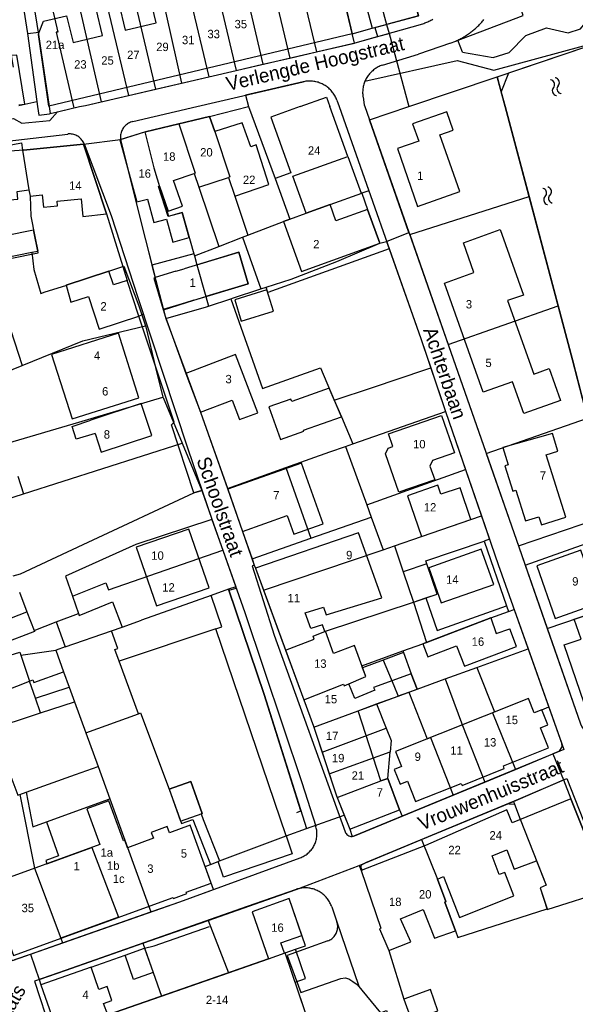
# Model space of a CAD drawing. Extents: x 123992 to 125854, y 449108 to 451911.
# Tile 87 of 175: x 125063 to 125163, y 450840 to 451016. Entities that reach past the tile are written whole.
import ezdxf
from ezdxf.enums import TextEntityAlignment as Align

# ---------------------------------------------------------------- set-up
doc = ezdxf.new("R2010")
doc.units = 0
for name, color, linetype in [('DEFAULT_113', 2, 'CONTINUOUS'), ('DEFAULT_117', 3, 'CONTINUOUS'), ('DEFAULT_21', 8, 'CONTINUOUS'), ('DEFAULT_4', 1, 'CONTINUOUS'), ('DEFAULT_48', 141, 'CONTINUOUS'), ('DEFAULT_80', 9, 'CONTINUOUS'), ('DEFAULT_99', 9, 'CONTINUOUS'), ('S05_WATER', 141, 'CONTINUOUS')]:
    doc.layers.add(name, color=color, linetype=linetype)

msp = doc.modelspace()

# ---------------------------------------------------------------- linework, layer by layer
at = {"layer": 'DEFAULT_21'}
for points in [[(125129.025, 451037.625), (125130.292, 451032.663), (125134.722, 451016.236), (125129.034, 451014.702)], [(125123.129, 451035.958), (125126.355, 451024.628), (125129.034, 451014.702)], [(125110.529, 451029.454), (125111.766, 451029.749), (125113.848, 451021.005), (125116.505, 451009.793)], [(125123.269, 451011.36), (125121.911, 451017.059), (125121.763, 451017.033), (125118.16, 451029.235), (125118.614, 451029.357)], [(125118.614, 451029.357), (125122.079, 451030.292), (125126.47, 451014.01), (125126.945, 451014.138)], [(125097.452, 451026.338), (125102.156, 451006.468)], [(125107.938, 451024.702), (125111.711, 451008.682)], [(125103.168, 451023.565), (125104.304, 451018.796), (125106.921, 451007.572)], [(125073.507, 451020.633), (125078.03, 451000.878)], [(125093.439, 451021.333), (125097.234, 451005.327)], [(125065.851, 451018.808), (125064.033, 451018.375), (125064.819, 451013.095), (125066.537, 451000.893)], [(125065.851, 451018.808), (125066.792, 451012.902), (125068.685, 451000)], [(125068.806, 451019.512), (125070.249, 451013.3), (125069.951, 451013.301), (125073.079, 451000)], [(125083.996, 451019.094), (125087.747, 451003.129)], [(125088.811, 451020.233), (125092.381, 451004.203)], [(125079.061, 451017.927), (125082.882, 451002.002)], [(125126.945, 451014.138), (125129.034, 451014.702)], [(125126.945, 451014.138), (125127.382, 451012.515)], [(125129.034, 451014.702), (125129.477, 451013.06)], [(125123.269, 451011.36), (125123.404, 451011.391), (125127.382, 451012.515)], [(125127.382, 451012.515), (125129.477, 451013.06)], [(125129.477, 451013.06), (125133.001, 451000)], [(125116.505, 451009.793), (125123.269, 451011.36)], [(125149.542, 451002.584), (125150.906, 451006.052), (125164.804, 451010.755), (125167.105, 451008.022), (125169.834, 451000.312)], [(125106.921, 451007.572), (125111.711, 451008.682)], [(125111.711, 451008.682), (125116.505, 451009.793)], [(125097.234, 451005.327), (125102.156, 451006.468)], [(125102.156, 451006.468), (125106.921, 451007.572)], [(125092.381, 451004.203), (125097.234, 451005.327)], [(125120.137, 451001.145), (125120.067, 451001.332), (125119.989, 451001.517), (125119.904, 451001.698), (125119.813, 451001.875), (125119.714, 451002.049), (125119.609, 451002.22), (125119.497, 451002.385), (125119.379, 451002.547), (125119.255, 451002.703), (125119.124, 451002.855), (125118.988, 451003.002), (125118.847, 451003.143), (125118.7, 451003.278), (125118.547, 451003.408), (125118.39, 451003.532), (125118.228, 451003.649), (125118.062, 451003.76), (125117.891, 451003.865), (125117.717, 451003.962), (125117.539, 451004.053), (125117.357, 451004.137), (125117.173, 451004.214), (125116.985, 451004.283), (125116.795, 451004.346), (125116.603, 451004.4), (125116.408, 451004.448), (125116.212, 451004.487), (125116.015, 451004.519), (125115.816, 451004.544), (125115.617, 451004.56), (125115.417, 451004.569), (125115.217, 451004.57), (125115.017, 451004.563), (125114.818, 451004.548), (125114.619, 451004.526), (125114.422, 451004.496), (125114.225, 451004.458), (125114.125, 451004.436)], [(125133.001, 451000), (125148.808, 451005.342), (125149.542, 451002.584)], [(125082.882, 451002.002), (125087.747, 451003.129)], [(125087.747, 451003.129), (125092.381, 451004.203)], [(125114.125, 451004.436), (125103.829, 451002.035), (125104.344, 451000)], [(125078.03, 451000.878), (125082.882, 451002.002)], [(125120.137, 451001.145), (125120.541, 451000)], [(125149.542, 451002.584), (125150.229, 451000)], [(125063.281, 451000.206), (125064.356, 451000.468), (125066.537, 451000.893)], [(125066.537, 451000.893), (125066.628, 451000)], [(125066.628, 451000), (125066.839, 450998.469), (125068.743, 450998.709), (125068.908, 450998.752)], [(125068.685, 451000), (125068.908, 450998.752)], [(125068.908, 450998.752), (125070.217, 450999.092), (125073.133, 450999.769)], [(125073.079, 451000), (125073.133, 450999.769)], [(125073.133, 450999.769), (125074.13, 451000)], [(125074.13, 451000), (125075.187, 451000.233), (125078.03, 451000.878)], [(125097.387, 450998.234), (125104.344, 451000)], [(125104.344, 451000), (125109.126, 450987.188), (125111.746, 450979.923)], [(125120.541, 451000), (125125.855, 450984.957), (125124.603, 450984.517)], [(125133.023, 450977.542), (125125.989, 450997.631), (125133.001, 451000)], [(125150.229, 451000), (125154.498, 450983.959)], [(125091.876, 450996.925), (125097.387, 450998.234)], [(125097.387, 450998.234), (125098.319, 450995.55), (125101.026, 450987.454), (125100.768, 450987.368), (125101.92, 450984.036), (125104.199, 450977.029)], [(125085.815, 450995.477), (125085.927, 450995.512), (125091.876, 450996.925)], [(125091.876, 450996.925), (125094.825, 450988.129), (125094.604, 450988.055), (125095.451, 450985.604), (125099.064, 450975.038)], [(125074.869, 450993.271), (125081.494, 450994.12)], [(125081.494, 450994.12), (125085.815, 450995.477)], [(125081.494, 450994.12), (125084.179, 450983.071), (125085.932, 450976.181), (125087.084, 450971.707)], [(125085.815, 450995.477), (125087.441, 450989.068), (125090.049, 450980.41), (125092.482, 450981.102), (125094.558, 450973.739)], [(125055.907, 450992.071), (125063.752, 450993.522), (125063.963, 450992.209)], [(125063.963, 450992.209), (125064.123, 450992.221), (125074.869, 450993.271)], [(125074.869, 450993.271), (125078.952, 450980.841), (125081.869, 450971.434)], [(125063.963, 450992.209), (125065.096, 450985.167), (125065.307, 450983.989), (125065.443, 450980.411), (125066.17, 450976.778)], [(125111.746, 450979.923), (125114.661, 450980.983), (125118.93, 450982.522), (125124.603, 450984.517)], [(125124.603, 450984.517), (125125.611, 450981.651), (125127.795, 450975.594)], [(125133.158, 450977.156), (125154.498, 450983.959)], [(125154.498, 450983.959), (125159.7, 450964.411)], [(125104.199, 450977.029), (125110.586, 450979.505), (125111.746, 450979.923)], [(125066.17, 450976.778), (125066.686, 450974.2)], [(125099.064, 450975.038), (125103.29, 450976.677)], [(125103.29, 450976.677), (125104.199, 450977.029)], [(125103.29, 450976.677), (125106.548, 450967.443)], [(125129.04, 450975.938), (125133.023, 450977.542)], [(125133.023, 450977.542), (125133.158, 450977.156)], [(125133.158, 450977.156), (125140.027, 450957.54)], [(125094.672, 450973.336), (125099.064, 450975.038)], [(125107.488, 450967.748), (125111.948, 450969.198), (125120.159, 450972.36), (125127.795, 450975.594)], [(125127.795, 450975.594), (125129.04, 450975.938)], [(125129.04, 450975.938), (125129.507, 450974.616)], [(125055.671, 450972.001), (125065.607, 450973.985)], [(125065.607, 450973.985), (125066.686, 450974.2)], [(125065.607, 450973.985), (125065.948, 450970.896)], [(125094.558, 450973.739), (125087.084, 450971.707)], [(125094.558, 450973.739), (125094.672, 450973.336)], [(125094.672, 450973.336), (125095.123, 450971.733)], [(125095.123, 450971.733), (125102.595, 450973.999), (125104.301, 450968.376), (125096.714, 450966.075)], [(125129.507, 450974.616), (125107.784, 450966.783)], [(125129.507, 450974.616), (125135.164, 450958.597), (125136.941, 450953.342)], [(125071.763, 450968.134), (125079.38, 450970.631), (125081.869, 450971.434)], [(125081.869, 450971.434), (125082.07, 450971.499), (125084.762, 450964.414), (125085.95, 450960.868)], [(125087.084, 450971.707), (125089.15, 450963.694)], [(125095.123, 450971.733), (125096.714, 450966.075)], [(125065.948, 450970.896), (125067.221, 450966.652)], [(125068.022, 450966.906), (125071.691, 450968.071)], [(125071.691, 450968.071), (125071.763, 450968.134)], [(125106.548, 450967.443), (125107.488, 450967.748)], [(125107.784, 450966.783), (125107.488, 450967.748)], [(125067.221, 450966.652), (125068.022, 450966.906)], [(125089.15, 450963.694), (125094.573, 450965.425), (125096.714, 450966.075)], [(125096.714, 450966.075), (125097.195, 450964.364)], [(125101.167, 450965.692), (125101.474, 450965.795), (125106.548, 450967.443)], [(125060.436, 450964.415), (125063.892, 450953.765)], [(125089.597, 450962.147), (125096.832, 450964.243), (125097.195, 450964.364)], [(125097.195, 450964.364), (125101.167, 450965.692)], [(125101.167, 450965.692), (125106.837, 450949.655), (125117.207, 450953.323), (125119.686, 450947.547)], [(125140.027, 450957.54), (125159.7, 450964.411)], [(125159.7, 450964.411), (125162.259, 450954.797), (125164.974, 450944.331)], [(125089.15, 450963.694), (125089.437, 450962.579), (125089.597, 450962.147)], [(125063.892, 450953.765), (125074.712, 450958.15), (125085.95, 450960.868)], [(125085.95, 450960.868), (125086.019, 450960.662), (125087.699, 450953.397), (125089.059, 450948.112)], [(125089.597, 450962.147), (125095.788, 450945.424), (125100.569, 450931.805)], [(125140.027, 450957.54), (125146.779, 450938.257), (125146.852, 450938.048)], [(125057.661, 450951.239), (125063.892, 450953.765)], [(125119.686, 450947.547), (125126.528, 450949.845), (125136.05, 450953.043), (125136.941, 450953.342)], [(125136.941, 450953.342), (125139.575, 450945.554)], [(125061.253, 450939.901), (125074.024, 450943.615), (125089.059, 450948.112)], [(125089.059, 450948.112), (125089.079, 450948.037), (125092.497, 450939.918)], [(125119.686, 450947.547), (125120.949, 450944.605), (125123.017, 450939.785)], [(125123.017, 450939.785), (125139.575, 450945.554)], [(125139.575, 450945.554), (125143.143, 450935.173)], [(125146.852, 450938.048), (125164.974, 450944.331)], [(125064.148, 450930.852), (125092.497, 450939.918)], [(125092.497, 450939.918), (125095.979, 450931.441)], [(125121.683, 450939.32), (125123.017, 450939.785)], [(125111.037, 450935.544), (125118.908, 450938.355), (125121.683, 450939.32)], [(125121.683, 450939.32), (125125.475, 450928.904)], [(125146.852, 450938.048), (125152.615, 450921.53)], [(125100.569, 450931.805), (125111.037, 450935.544)], [(125111.037, 450935.544), (125115.501, 450922.909)], [(125125.475, 450928.904), (125143.143, 450935.173)], [(125143.143, 450935.173), (125145.988, 450926.894)], [(125063.138, 450934.011), (125064.148, 450930.852)], [(125035.028, 450918.686), (125044.19, 450921.942), (125045.47, 450922.337), (125046.694, 450922.579), (125046.831, 450922.219), (125049.866, 450923.114), (125048.968, 450926.032), (125064.148, 450930.852)], [(125062.265, 450916.205), (125063.595, 450916.562), (125075.67, 450922.232), (125094.562, 450930.994), (125095.979, 450931.441)], [(125095.979, 450931.441), (125097.725, 450926.522), (125097.82, 450926.253)], [(125100.569, 450931.805), (125103.29, 450924.125), (125104.98, 450919.253)], [(125125.475, 450928.904), (125126.293, 450926.659)], [(125152.615, 450921.53), (125169.407, 450927.246)], [(125097.82, 450926.253), (125084.185, 450921.764), (125071.633, 450916.153), (125072.897, 450912.534)], [(125097.82, 450926.253), (125099.764, 450920.778)], [(125115.501, 450922.909), (125126.293, 450926.659)], [(125126.293, 450926.659), (125128.403, 450920.863)], [(125130.468, 450921.567), (125135.244, 450923.218), (125145.988, 450926.894)], [(125145.988, 450926.894), (125147.423, 450922.719), (125146.467, 450922.395)], [(125153.804, 450918.122), (125170.26, 450923.959)], [(125104.98, 450919.253), (125115.501, 450922.909)], [(125136.033, 450912.24), (125138.046, 450912.922), (125136.034, 450918.861), (125146.467, 450922.395)], [(125146.467, 450922.395), (125150.482, 450910.859)], [(125072.897, 450912.534), (125078.818, 450914.919), (125079.296, 450913.669), (125099.764, 450920.778)], [(125099.764, 450920.778), (125102.081, 450914.251)], [(125107.045, 450913.642), (125128.403, 450920.863)], [(125128.403, 450920.863), (125130.468, 450921.567)], [(125130.468, 450921.567), (125132.015, 450916.937), (125133.857, 450911.503)], [(125152.615, 450921.53), (125153.804, 450918.122)], [(125104.98, 450919.253), (125105.378, 450918.105), (125105.593, 450917.589), (125107.045, 450913.642)], [(125153.804, 450918.122), (125157.763, 450906.775)], [(125063.392, 450913.28), (125064.745, 450909.767)], [(125100.779, 450913.788), (125097.66, 450912.679)], [(125102.081, 450914.251), (125100.779, 450913.788)], [(125100.779, 450913.788), (125107.162, 450895.009), (125114.711, 450871.079)], [(125107.045, 450913.642), (125110.985, 450902.929)], [(125072.897, 450912.534), (125073.958, 450909.494)], [(125073.958, 450909.494), (125074.087, 450909.126), (125080.036, 450911.574), (125081.783, 450907.052)], [(125097.66, 450912.679), (125085.198, 450908.246)], [(125098.49, 450906.74), (125099.56, 450907.1), (125097.66, 450912.679)], [(125110.985, 450902.929), (125116.109, 450904.885), (125115.929, 450905.421), (125118.093, 450906.309), (125133.857, 450911.503)], [(125133.857, 450911.503), (125136.033, 450912.24)], [(125133.857, 450911.503), (125136.147, 450904.295)], [(125136.033, 450912.24), (125138.077, 450906.451), (125150.482, 450910.859)], [(125157.763, 450906.775), (125169.11, 450910.676), (125173.361, 450912.125)], [(125041.588, 450901.545), (125057.217, 450907.577), (125057.515, 450906.982), (125064.745, 450909.767)], [(125064.745, 450909.767), (125066.024, 450906.447)], [(125136.147, 450904.295), (125147.651, 450908.685), (125150.85, 450909.801)], [(125150.482, 450910.859), (125150.85, 450909.801)], [(125150.85, 450909.801), (125151.844, 450910.152), (125154.331, 450903.171)], [(125066.024, 450906.447), (125069.949, 450907.955)], [(125069.949, 450907.955), (125073.958, 450909.494)], [(125069.949, 450907.955), (125071.582, 450903.486)], [(125081.783, 450907.052), (125085.198, 450908.246)], [(125066.024, 450906.447), (125066.091, 450906.274), (125060.2, 450904.007), (125060.993, 450901.805)], [(125071.582, 450903.486), (125079.855, 450906.378)], [(125079.855, 450906.378), (125081.783, 450907.052)], [(125081.236, 450900.935), (125080.47, 450903.01), (125081.01, 450903.21), (125079.855, 450906.378)], [(125098.49, 450906.74), (125081.236, 450900.935)], [(125111.08, 450869.73), (125098.49, 450906.74)], [(125157.763, 450906.775), (125163.707, 450889.739), (125163.924, 450889.246), (125164.217, 450888.794), (125178.191, 450894.174)], [(125060.993, 450901.805), (125063.442, 450902.564), (125063.631, 450902.01)], [(125063.631, 450902.01), (125069.877, 450902.889)], [(125069.961, 450902.918), (125069.877, 450902.889)], [(125069.877, 450902.889), (125071.285, 450899.024)], [(125071.582, 450903.486), (125069.961, 450902.918)], [(125110.985, 450902.929), (125114.263, 450894.016)], [(125124.745, 450899.772), (125124.619, 450900.112), (125131.96, 450902.768)], [(125131.96, 450902.768), (125135.533, 450904.061), (125136.147, 450904.295)], [(125131.96, 450902.768), (125132.063, 450902.478)], [(125145.159, 450899.835), (125154.331, 450903.171)], [(125154.331, 450903.171), (125160.325, 450886.345), (125160.383, 450885.625), (125159.846, 450884.818), (125158.766, 450884.372)], [(125063.631, 450902.01), (125065.208, 450897.403)], [(125084.691, 450891.568), (125081.236, 450900.935)], [(125128.435, 450901.136), (125124.745, 450899.772)], [(125132.063, 450902.478), (125128.435, 450901.136)], [(125128.435, 450901.136), (125130.326, 450896.592)], [(125132.063, 450902.478), (125133.405, 450898.699), (125134.472, 450895.949)], [(125065.208, 450897.403), (125065.808, 450897.639), (125065.988, 450897.163), (125071.285, 450899.024)], [(125071.285, 450899.024), (125072.27, 450896.32)], [(125114.263, 450894.016), (125121.303, 450896.849), (125121.441, 450896.53), (125125.325, 450898.206), (125124.745, 450899.772)], [(125139.489, 450897.774), (125145.159, 450899.835)], [(125145.159, 450899.835), (125148.32, 450891.888), (125147.953, 450891.741), (125152.093, 450881.62)], [(125046.314, 450889.952), (125053.254, 450892.448), (125053.194, 450892.686), (125065.208, 450897.403)], [(125066.25, 450894.361), (125065.208, 450897.403)], [(125134.472, 450895.949), (125139.489, 450897.774)], [(125139.489, 450897.774), (125142.632, 450889.482), (125146.567, 450879.34)], [(125066.25, 450894.361), (125072.27, 450896.32)], [(125072.27, 450896.32), (125073.23, 450893.689)], [(125130.326, 450896.592), (125131.104, 450894.723)], [(125133.032, 450895.425), (125134.472, 450895.949)], [(125067.157, 450891.712), (125066.25, 450894.361)], [(125114.263, 450894.016), (125115.983, 450889.338), (125116.037, 450889.175)], [(125127.208, 450893.304), (125131.104, 450894.723)], [(125131.104, 450894.723), (125131.137, 450894.735)], [(125131.137, 450894.735), (125133.032, 450895.425)], [(125133.032, 450895.425), (125136.313, 450887.092), (125136.864, 450887.312), (125140.961, 450877.028)], [(125067.157, 450891.712), (125073.23, 450893.689)], [(125073.23, 450893.689), (125075.256, 450888.136)], [(125116.037, 450889.175), (125123.924, 450892.108), (125127.208, 450893.304)], [(125127.208, 450893.304), (125128.94, 450889.011)], [(125048.177, 450885.53), (125057.586, 450888.595), (125067.157, 450891.712)], [(125075.256, 450888.136), (125084.691, 450891.568)], [(125084.691, 450891.568), (125085.051, 450891.699), (125090.155, 450878.057)], [(125116.037, 450889.175), (125117.505, 450884.722)], [(125117.505, 450884.722), (125128.94, 450889.011)], [(125128.94, 450889.011), (125129.835, 450886.792), (125129.662, 450884.739)], [(125075.256, 450888.136), (125077.45, 450882.119)], [(125117.505, 450884.722), (125118.782, 450880.848)], [(125118.782, 450880.848), (125129.662, 450884.739)], [(125129.26, 450879.993), (125129.662, 450884.739)], [(125152.093, 450881.62), (125158.766, 450884.372)], [(125158.766, 450884.372), (125160.631, 450879.732)], [(125054.172, 450880.222), (125060.957, 450882.759), (125063.108, 450877.006), (125063.49, 450877.143)], [(125064.575, 450877.533), (125073.424, 450880.713), (125077.45, 450882.119)], [(125077.45, 450882.119), (125079.542, 450876.379)], [(125146.567, 450879.34), (125152.093, 450881.62)], [(125118.782, 450880.848), (125120.094, 450876.867), (125120.201, 450876.597)], [(125120.201, 450876.597), (125127.974, 450879.546), (125129.26, 450879.993)], [(125129.26, 450879.993), (125131.358, 450874.369), (125131.808, 450873.252)], [(125151.695, 450875.87), (125152.579, 450876.236), (125160.631, 450879.732)], [(125160.631, 450879.732), (125161.987, 450876.359), (125167.088, 450863.585), (125167.202, 450863.599), (125168.649, 450860.017)], [(125090.155, 450878.057), (125094.037, 450879.452), (125096.079, 450873.767), (125095.874, 450873.693), (125096.257, 450872.681), (125099.158, 450865.282)], [(125090.155, 450878.057), (125092.357, 450871.926), (125094.373, 450872.65), (125097.529, 450864.647)], [(125140.961, 450877.028), (125146.567, 450879.34)], [(125063.49, 450877.143), (125064.575, 450877.533)], [(125063.49, 450877.143), (125066.072, 450863.968), (125070.801, 450851.448)], [(125064.575, 450877.533), (125065.781, 450871.38), (125068.232, 450872.271)], [(125068.232, 450872.271), (125079.542, 450876.379)], [(125079.542, 450876.379), (125082.243, 450868.972)], [(125120.201, 450876.597), (125121.449, 450873.435)], [(125131.808, 450873.252), (125140.961, 450877.028)], [(125135.295, 450869.082), (125151.695, 450875.87)], [(125151.695, 450875.87), (125151.901, 450875.395), (125152.886, 450872.739), (125157.537, 450860.93), (125156.484, 450860.471), (125157.729, 450856.69)], [(125114.711, 450871.079), (125121.449, 450873.435)], [(125121.449, 450873.435), (125122.441, 450870.922), (125122.907, 450869.651), (125123.11, 450869.682), (125123.306, 450869.745), (125131.808, 450873.252)], [(125068.232, 450872.271), (125070.355, 450866.176), (125068.094, 450865.34), (125068.305, 450864.76), (125076.346, 450867.69), (125081.089, 450855.197), (125070.801, 450851.448)], [(125111.08, 450869.73), (125114.711, 450871.079)], [(125099.158, 450865.282), (125111.08, 450869.73)], [(125111.08, 450869.73), (125112.17, 450866.53)], [(125082.243, 450868.972), (125086.914, 450856.183)], [(125124.139, 450864.465), (125125.255, 450864.927), (125135.295, 450869.082)], [(125135.295, 450869.082), (125138.13, 450862.026), (125139.619, 450857.999), (125139.428, 450857.91), (125141.345, 450852.775), (125141.758, 450851.574), (125157.729, 450856.69)], [(125112.17, 450866.53), (125099.88, 450862.35), (125098.911, 450865.186)], [(125086.914, 450856.183), (125092.043, 450857.982), (125098.087, 450860.184), (125096.594, 450864.282), (125097.529, 450864.647)], [(125097.124, 450854.647), (125112.852, 450860.174), (125124.139, 450864.465)], [(125097.529, 450864.647), (125098.911, 450865.186)], [(125098.911, 450865.186), (125099.158, 450865.282)], [(125124.139, 450864.465), (125124.506, 450863.578), (125127.974, 450853.232), (125127.79, 450853.125), (125129.435, 450849.269), (125132.135, 450840.59), (125133.492, 450836.817), (125134.93, 450833.259)], [(125157.729, 450856.69), (125157.764, 450856.584), (125168.649, 450860.017)], [(125114.542, 450850.108), (125111.598, 450858.542), (125104.994, 450856.19), (125107.925, 450847.798)], [(125071.107, 450850.638), (125086.914, 450856.183)], [(125085.479, 450850.551), (125097.124, 450854.647)], [(125097.124, 450854.647), (125100.771, 450845.308)], [(125065.362, 450848.624), (125071.107, 450850.638)], [(125066.922, 450844.088), (125071.598, 450845.668), (125085.479, 450850.551)], [(125070.801, 450851.448), (125071.107, 450850.638)], [(125085.479, 450850.551), (125087.314, 450845.319), (125088.772, 450841.131)], [(125112.778, 450849.491), (125114.542, 450850.108)], [(125062.572, 450847.645), (125065.362, 450848.624)], [(125065.362, 450848.624), (125066.922, 450844.088)], [(125107.925, 450847.798), (125110.89, 450848.831), (125112.778, 450849.491)], [(125112.665, 450843.604), (125114.558, 450844.251), (125112.778, 450849.491)], [(125100.771, 450845.308), (125107.925, 450847.798)], [(125088.772, 450841.131), (125100.771, 450845.308)], [(125066.922, 450844.088), (125067.243, 450843.153), (125070.265, 450834.512), (125070.51, 450834.59)], [(125110.962, 450836.894), (125114.53, 450838.113), (125112.665, 450843.604)], [(125070.51, 450834.59), (125071.485, 450834.9), (125079.31, 450837.441), (125079.194, 450837.797), (125088.772, 450841.131)]]:
    msp.add_lwpolyline(points, dxfattribs=at)
at = {"layer": 'DEFAULT_4'}
for points in [[(125120.614, 451035.247), (125117.269, 451034.345), (125118.614, 451029.357), (125122.079, 451030.292), (125126.47, 451014.01)], [(125126.47, 451014.01), (125134.722, 451016.236), (125130.292, 451032.663)], [(125081.178, 451018.431), (125082.32, 451013.639), (125087.845, 451014.956), (125086.707, 451019.732)], [(125066.932, 451013.275), (125067.676, 451015.257), (125071.834, 451016.248), (125072.981, 451011.436), (125078.231, 451012.686), (125077.094, 451017.458)], [(125121.911, 451017.059), (125122.88, 451012.994)], [(125068.673, 451000.08), (125066.792, 451012.902), (125066.932, 451013.275)], [(125122.88, 451012.994), (125068.673, 451000.08)], [(125113.562, 451000), (125118.266, 451001.696), (125118.878, 451000)], [(125068.685, 451000), (125068.673, 451000.08)], [(125113.562, 451000), (125108.358, 450998.124), (125111.936, 450988.201), (125109.126, 450987.188), (125111.746, 450979.923), (125110.586, 450979.505), (125113.814, 450970.552), (125127.795, 450975.594), (125125.611, 450981.651), (125119.976, 450979.619), (125118.93, 450982.522), (125114.661, 450980.983), (125112.288, 450987.563), (125122.088, 450991.097), (125118.878, 451000)], [(125090.935, 450986.825), (125094.604, 450988.055), (125095.451, 450985.604), (125100.768, 450987.368), (125101.92, 450984.036), (125107.99, 450986.098), (125105.697, 450993.156), (125104.769, 450992.81), (125103.238, 450997.121), (125098.319, 450995.55), (125097.387, 450998.234), (125085.927, 450995.512), (125081.372, 450994.082), (125084.401, 450983.015), (125086.306, 450983.468), (125087.448, 450979.279), (125089.66, 450979.92), (125090.818, 450975.781), (125093.744, 450976.627), (125092.482, 450981.102), (125089.968, 450980.387), (125088.249, 450985.726), (125088.437, 450985.791)], [(125140.963, 450995.779), (125139.804, 450999.083), (125133.689, 450996.939), (125134.773, 450993.85), (125130.962, 450992.514), (125134.585, 450982.178), (125142.129, 450984.823), (125138.58, 450994.944), (125140.963, 450995.779)], [(125078.952, 450980.841), (125074.869, 450993.271), (125064.123, 450992.221), (125052.014, 450991.307), (125053.192, 450983.224), (125053.417, 450983.23), (125053.86, 450980.365), (125054.265, 450980.433), (125054.42, 450979.416), (125057.835, 450979.78), (125057.801, 450980.685), (125059.753, 450980.929), (125059.61, 450983.159), (125063.082, 450983.459), (125062.963, 450984.847), (125065.096, 450985.167), (125065.307, 450983.989), (125067.437, 450984.273), (125067.677, 450982.016), (125070.202, 450982.311), (125070.131, 450983.146), (125074.422, 450983.532), (125074.718, 450980.369), (125078.952, 450980.841)], [(125088.437, 450985.791), (125089.984, 450981.339), (125092.534, 450982.225), (125090.935, 450986.825)], [(125060.895, 450976.992), (125065.926, 450977.999)], [(125066.746, 450973.9), (125065.926, 450977.999)], [(125160.101, 450947.519), (125153.552, 450945.19), (125151.54, 450950.847), (125146.303, 450948.984), (125139.365, 450968.487), (125144.65, 450970.367), (125142.754, 450975.696), (125149.327, 450978.034), (125153.483, 450966.352), (125150.658, 450965.347), (125155.325, 450952.226), (125158.078, 450953.206), (125160.101, 450947.519)], [(125061.715, 450972.893), (125066.746, 450973.9)], [(125104.301, 450968.376), (125102.595, 450973.999), (125092.866, 450971.048)], [(125084.726, 450962.587), (125082.64, 450968.947), (125080.194, 450968.145), (125079.38, 450970.631), (125071.763, 450968.134), (125072.609, 450965.067), (125075.721, 450966.087), (125077.631, 450960.261), (125084.726, 450962.587)], [(125087.662, 450969.469), (125087.403, 450969.39), (125089.119, 450963.77)], [(125091.36, 450970.591), (125087.662, 450969.469)], [(125091.36, 450970.591), (125092.866, 450971.048)], [(125094.573, 450965.425), (125104.301, 450968.376)], [(125108.804, 450963.457), (125107.639, 450967.257), (125101.886, 450965.492), (125103.051, 450961.693), (125108.804, 450963.457)], [(125093.067, 450964.968), (125089.119, 450963.77)], [(125094.573, 450965.425), (125093.067, 450964.968)], [(125069.152, 450955.754), (125072.807, 450944.211), (125084.75, 450947.993), (125081.097, 450959.535), (125069.152, 450955.754)], [(125106.006, 450945.332), (125102.048, 450955.738), (125093.163, 450952.359), (125095.79, 450945.453), (125101.428, 450947.597), (125102.759, 450944.096), (125106.006, 450945.332)], [(125120.949, 450944.605), (125118.769, 450949.685), (125112.075, 450947.318), (125111.925, 450947.742), (125108.004, 450946.355), (125110.053, 450940.56), (125114.263, 450942.048), (125114.203, 450942.22), (125120.949, 450944.605)], [(125087.045, 450941.247), (125085.165, 450946.946), (125076.143, 450943.969)], [(125141.159, 450938.14), (125137.25, 450936.804), (125136.759, 450935.799), (125137.635, 450933.321), (125131.212, 450931.123), (125128.844, 450937.994), (125129.311, 450938.974), (125130.16, 450939.266), (125129.379, 450941.541), (125138.868, 450944.823), (125141.159, 450938.14)], [(125076.919, 450941.613), (125073.556, 450940.609), (125072.81, 450942.869), (125076.143, 450943.969)], [(125076.919, 450941.613), (125078.023, 450938.27), (125087.045, 450941.247)], [(125159.665, 450938.482), (125158.689, 450941.624), (125149.811, 450939.119), (125150.766, 450936.043), (125150.174, 450935.86), (125151.589, 450931.303), (125152.143, 450931.475), (125153.852, 450926.005), (125156.268, 450926.755), (125156.716, 450925.313), (125161.052, 450926.66), (125157.583, 450937.835), (125159.665, 450938.482)], [(125117.676, 450925.48), (125113.849, 450936.343), (125100.627, 450931.685), (125103.29, 450924.125), (125111.284, 450926.941), (125112.447, 450923.638), (125117.676, 450925.48)], [(125144.113, 450926.249), (125142.171, 450931.932), (125138.734, 450930.758), (125138.184, 450932.366), (125132.752, 450930.51), (125135.244, 450923.218), (125144.113, 450926.249)], [(125097.288, 450914.053), (125093.661, 450924.557), (125084.266, 450921.313), (125087.894, 450910.809), (125097.288, 450914.053)], [(125134.472, 450895.949), (125133.405, 450898.699), (125126.72, 450896.269), (125126.927, 450895.76), (125123.362, 450894.308), (125122.259, 450896.883), (125125.325, 450898.206), (125123.275, 450903.743), (125119.53, 450902.305), (125118.093, 450906.309), (125118.008, 450906.253), (125117.546, 450907.468), (125115.466, 450906.795), (125114.483, 450909.579), (125117.728, 450910.598), (125118.231, 450909.205), (125128.173, 450912.281), (125123.988, 450923.848), (125105.593, 450917.589), (125115.983, 450889.338), (125120.094, 450876.867), (125122.441, 450870.922), (125131.358, 450874.369), (125129.26, 450879.993), (125127.974, 450879.546), (125123.924, 450892.108), (125134.472, 450895.949)], [(125148.176, 450914.669), (125145.947, 450920.965), (125136.587, 450917.651), (125138.817, 450911.355), (125148.176, 450914.669)], [(125167.05, 450911.364), (125163.746, 450920.758), (125155.874, 450917.989), (125159.178, 450908.595), (125167.05, 450911.364)], [(125138.046, 450912.922), (125136.205, 450918.357), (125132.015, 450916.937), (125133.857, 450911.503), (125138.046, 450912.922)], [(125173.906, 450896.723), (125164.366, 450893.445), (125160.785, 450903.863), (125163.794, 450904.897), (125162.579, 450908.431), (125169.11, 450910.676), (125173.906, 450896.723)], [(125147.655, 450908.674), (125135.533, 450904.061), (125136.427, 450901.711), (125141.556, 450903.663), (125142.936, 450900.035), (125152.256, 450903.57), (125151.052, 450906.744)], [(125147.64, 450908.717), (125147.655, 450908.674), (125148.649, 450905.887), (125151.052, 450906.744)], [(125157.884, 450889.564), (125156.799, 450892.28), (125155.407, 450891.724), (125154.376, 450894.306), (125130.629, 450884.822), (125131.709, 450882.119), (125130.381, 450881.589), (125131.43, 450878.96), (125132.757, 450879.49), (125134.208, 450875.858), (125142.34, 450879.106), (125142.518, 450878.747), (125150.075, 450881.766), (125149.92, 450882.233), (125157.962, 450885.444), (125156.532, 450889.023), (125157.884, 450889.564)], [(125096.079, 450873.767), (125094.037, 450879.452), (125090.155, 450878.057), (125092.197, 450872.372), (125096.079, 450873.767)], [(125167.088, 450863.585), (125161.987, 450876.359), (125151.49, 450872.081), (125150.535, 450874.375), (125135.962, 450868.041), (125124.506, 450863.578), (125127.974, 450853.232), (125127.79, 450853.125), (125129.435, 450849.269), (125133.351, 450850.818), (125131.521, 450854.944), (125135.564, 450856.577), (125137.577, 450851.501), (125141.345, 450852.775), (125139.428, 450857.91), (125139.619, 450857.999), (125138.13, 450862.026), (125139.22, 450862.47), (125142.074, 450855.14), (125151.782, 450859.054), (125150.156, 450863.209), (125149.146, 450862.831), (125147.881, 450866.153), (125150.503, 450867.228), (125151.857, 450863.793), (125155.806, 450865.313), (125157.537, 450860.93), (125156.484, 450860.471), (125157.764, 450856.584), (125168.649, 450860.017)], [(125097.682, 450861.295), (125093.904, 450871.665), (125090.195, 450870.314), (125089.8, 450871.399), (125086.965, 450870.366), (125087.35, 450869.311), (125082.733, 450867.628), (125082.243, 450868.972), (125081.972, 450868.873), (125079.378, 450875.991), (125075.454, 450874.562), (125077.768, 450868.208), (125057.747, 450860.914), (125062.321, 450848.359), (125090.883, 450858.765), (125090.966, 450858.583), (125093.297, 450859.433), (125093.222, 450859.671), (125097.682, 450861.295)], [(125110.758, 450848.784), (125110.131, 450850.61), (125113.908, 450851.924), (125111.598, 450858.542), (125104.994, 450856.19), (125107.925, 450847.798)], [(125087.314, 450845.319), (125083.808, 450844.074), (125082.277, 450848.453), (125082.298, 450848.46), (125085.779, 450849.697), (125087.314, 450845.319)], [(125108.597, 450836.086), (125114.53, 450838.113), (125110.89, 450848.83), (125110.758, 450848.784)], [(125107.925, 450847.798), (125079.194, 450837.797), (125078.428, 450839.813), (125079.924, 450840.345), (125079.062, 450842.861), (125077.587, 450842.327), (125076.232, 450846.268), (125067.243, 450843.153), (125070.265, 450834.512), (125071.485, 450834.9), (125076.445, 450820.991), (125083.326, 450809.642), (125092.742, 450797.438), (125092.498, 450797.241), (125095.93, 450793.044), (125096.24, 450793.181), (125109.439, 450776.05), (125126.037, 450755.484), (125132.977, 450760.115), (125124.846, 450770.246)], [(125138.219, 450838.518), (125136.862, 450842.291), (125132.135, 450840.59), (125133.492, 450836.817), (125138.219, 450838.518)]]:
    msp.add_lwpolyline(points, dxfattribs=at)
at = {"layer": 'DEFAULT_48'}
for points in [[(125148.808, 451005.342), (125164.804, 451010.755), (125167.105, 451008.022), (125169.834, 451000.312), (125169.943, 451000)], [(125133.001, 451000), (125148.808, 451005.342)], [(125150.229, 451000), (125148.808, 451005.342)], [(125125.99, 450997.631), (125132.998, 450999.999), (125133.001, 451000)], [(125169.943, 451000), (125169.943, 450999.999), (125192.059, 450937.052), (125190.914, 450930.136), (125186.946, 450925.271), (125181.934, 450922.143), (125179.701, 450918.681), (125181.681, 450908.653), (125181.003, 450907.513), (125180.886, 450906.533), (125180.907, 450905.634), (125181.878, 450899.54), (125177.064, 450898.09), (125171.525, 450919.083), (125162.259, 450954.797), (125150.229, 450999.999), (125150.229, 451000)]]:
    msp.add_lwpolyline(points, dxfattribs=at)
at = {"layer": 'DEFAULT_80'}
for points in [[(125122.088, 450991.097), (125124.461, 450984.517)], [(125113.722, 450874.211), (125107.162, 450895.009), (125100.842, 450913.611), (125102.175, 450913.987)], [(125112.96, 450873.932), (125113.722, 450874.211)]]:
    msp.add_lwpolyline(points, dxfattribs=at)
at = {"layer": 'DEFAULT_99'}
for points in [[(125105.668, 451054.086), (125107.845, 451028.815), (125064.033, 451018.375), (125064.819, 451013.095), (125066.932, 451013.275)], [(125141.025, 451011.566), (125153.425, 451016.301), (125152.7, 451018.524), (125155.405, 451019.486), (125154.66, 451021.709), (125155.301, 451021.985), (125154.456, 451024.268), (125155.098, 451024.624), (125154.293, 451026.887), (125154.876, 451027.144), (125153.554, 451030.632)], [(125135.106, 451014.698), (125135.298, 451014.755), (125135.488, 451014.815), (125135.678, 451014.879), (125135.866, 451014.948), (125136.052, 451015.02), (125136.237, 451015.096), (125136.421, 451015.175), (125136.603, 451015.259), (125136.783, 451015.346), (125136.961, 451015.436), (125137.137, 451015.531), (125137.312, 451015.629)], [(125141.025, 451011.566), (125141.21, 451011.641), (125141.394, 451011.719), (125141.577, 451011.8), (125141.759, 451011.884), (125141.94, 451011.97), (125142.119, 451012.059), (125142.296, 451012.151), (125142.473, 451012.245), (125142.647, 451012.342), (125142.821, 451012.442), (125142.992, 451012.545), (125143.163, 451012.65), (125143.331, 451012.758), (125143.498, 451012.868), (125143.663, 451012.981), (125143.827, 451013.096), (125143.988, 451013.214), (125144.148, 451013.334), (125144.306, 451013.456), (125144.462, 451013.581), (125144.616, 451013.709), (125144.769, 451013.839), (125144.919, 451013.971), (125145.067, 451014.105), (125145.213, 451014.241), (125145.357, 451014.38), (125145.499, 451014.521), (125145.639, 451014.664), (125145.776, 451014.809), (125145.912, 451014.957), (125146.045, 451015.106), (125146.175, 451015.257), (125146.304, 451015.411), (125146.43, 451015.566)], [(125142.605, 451009.706), (125148.077, 451008.781), (125150.962, 451009.681), (125153.902, 451012.701), (125157.629, 451014.076), (125161.481, 451013.173), (125163.725, 451013.919), (125165.992, 451016.709)], [(125074.13, 451000), (125075.19, 451000.22), (125123.404, 451011.391), (125135.106, 451014.698)], [(125122.88, 451012.994), (125126.47, 451014.01)], [(125125.17, 451004.556), (125141.656, 451008.221), (125148.223, 451006.541), (125167.751, 451011.816)], [(125142.605, 451009.706), (125141.783, 451011.855)], [(125140.447, 451011.352), (125134.723, 451009.387)], [(125140.447, 451011.352), (125140.737, 451011.455), (125141.025, 451011.566)], [(125063.265, 451000.31), (125064.356, 451000.468), (125062.913, 451009.21), (125061.893, 451009.156), (125062.295, 451007.036)], [(125128.276, 451007.402), (125134.723, 451009.387)], [(125128.276, 451007.402), (125128.087, 451007.336), (125127.901, 451007.262), (125127.719, 451007.181), (125127.539, 451007.093), (125127.363, 451006.998), (125127.191, 451006.896), (125127.023, 451006.788), (125126.859, 451006.673), (125126.7, 451006.552), (125126.545, 451006.425), (125126.396, 451006.292), (125126.252, 451006.153), (125126.114, 451006.009), (125125.981, 451005.859), (125125.854, 451005.705), (125125.733, 451005.545), (125125.619, 451005.381), (125125.511, 451005.213), (125125.41, 451005.04), (125125.315, 451004.864), (125125.227, 451004.684), (125125.17, 451004.556)], [(125120.137, 451001.145), (125120.067, 451001.332), (125119.989, 451001.517), (125119.904, 451001.698), (125119.813, 451001.875), (125119.714, 451002.049), (125119.609, 451002.22), (125119.497, 451002.385), (125119.379, 451002.547), (125119.255, 451002.703), (125119.124, 451002.855), (125118.988, 451003.002), (125118.847, 451003.143), (125118.7, 451003.278), (125118.547, 451003.408), (125118.39, 451003.532), (125118.228, 451003.649), (125118.062, 451003.76), (125117.891, 451003.865), (125117.717, 451003.962), (125117.539, 451004.053), (125117.357, 451004.137), (125117.173, 451004.214), (125116.985, 451004.283), (125116.795, 451004.346), (125116.603, 451004.4), (125116.408, 451004.448), (125116.212, 451004.487), (125116.015, 451004.519), (125115.816, 451004.544), (125115.617, 451004.56), (125115.417, 451004.569), (125115.217, 451004.57), (125115.017, 451004.563), (125114.818, 451004.548), (125114.619, 451004.526), (125114.422, 451004.496), (125114.225, 451004.458), (125114.125, 451004.436)], [(125125.17, 451004.556), (125125.095, 451004.371), (125125.026, 451004.183), (125124.966, 451003.992), (125124.912, 451003.8), (125124.866, 451003.605), (125124.828, 451003.409), (125124.798, 451003.211), (125124.775, 451003.012), (125124.759, 451002.813), (125124.752, 451002.613), (125124.752, 451002.413), (125124.761, 451002.213), (125124.776, 451002.014), (125124.8, 451001.815), (125124.823, 451001.666)], [(125095.102, 451000), (125114.125, 451004.436)], [(125120.137, 451001.145), (125120.542, 451000)], [(125124.823, 451001.666), (125125.051, 451000.31), (125125.16, 451000)], [(125054.443, 450997.497), (125062.335, 450997.862), (125063.811, 450997.058), (125068.852, 450997.539), (125070.217, 450999.092), (125074.126, 450999.999), (125074.13, 451000)], [(125083.656, 450997.332), (125095.098, 450999.999), (125095.102, 451000)], [(125120.542, 451000), (125135.164, 450958.597), (125139.567, 450945.576), (125148.978, 450918.196), (125160.738, 450885.186), (125123.306, 450869.745)], [(125125.16, 451000), (125125.16, 450999.999), (125146.779, 450938.257), (125163.705, 450889.743)], [(125083.656, 450997.332), (125083.463, 450997.28), (125083.274, 450997.214), (125083.09, 450997.135), (125082.913, 450997.044), (125082.742, 450996.94), (125082.579, 450996.824), (125082.424, 450996.698), (125082.278, 450996.56), (125082.143, 450996.413), (125082.018, 450996.257), (125081.905, 450996.092), (125081.804, 450995.92), (125081.714, 450995.741), (125081.638, 450995.556), (125081.575, 450995.366), (125081.525, 450995.173), (125081.489, 450994.976), (125081.467, 450994.777), (125081.459, 450994.577), (125081.465, 450994.377), (125081.485, 450994.179), (125081.519, 450993.981), (125081.54, 450993.89)], [(125013.459, 450982.307), (125024.122, 450986.203), (125033.771, 450988.962), (125040.145, 450990.493), (125048.418, 450992.33), (125048.619, 450991.471), (125051.977, 450991.698), (125051.835, 450992.757), (125072.053, 450995.109)], [(125074.96, 450993.344), (125074.882, 450993.528), (125074.791, 450993.706), (125074.688, 450993.877), (125074.572, 450994.041), (125074.445, 450994.195), (125074.308, 450994.34), (125074.16, 450994.474), (125074.002, 450994.598), (125073.837, 450994.71), (125073.663, 450994.809), (125073.483, 450994.896), (125073.297, 450994.969), (125073.106, 450995.029), (125072.912, 450995.075), (125072.714, 450995.107), (125072.515, 450995.124), (125072.315, 450995.127), (125072.115, 450995.116), (125072.053, 450995.109)], [(125074.96, 450993.344), (125079.826, 450980.544), (125084.573, 450965.906), (125093.503, 450938.904), (125097.725, 450926.522), (125103.715, 450909.648), (125113.871, 450879.272), (125116.362, 450871.485)], [(125081.54, 450993.89), (125084.179, 450983.071), (125085.932, 450976.181), (125087.662, 450969.469)], [(125078.952, 450980.841), (125082.64, 450968.947)], [(125011.839, 450978.517), (125015.758, 450969.558), (125025.227, 450942.738), (125044.219, 450891.756), (125061.458, 450848.185), (125062.179, 450847.507), (125092.043, 450857.982), (125113.588, 450865.83)], [(125095.979, 450931.441), (125094.562, 450930.994), (125090.599, 450943.158), (125091.069, 450943.657), (125084.726, 450962.587), (125085.541, 450962.93)], [(125089.119, 450963.77), (125089.437, 450962.579), (125093.163, 450952.359)], [(125095.79, 450945.453), (125100.627, 450931.685)], [(125103.29, 450924.125), (125105.378, 450918.105), (125105.018, 450917.984), (125108.961, 450905.582), (125121.627, 450870.488)], [(125156.799, 450892.28), (125158.034, 450892.774)], [(125161.207, 450879.951), (125152.579, 450876.236), (125125.255, 450864.927), (125124.436, 450864.446), (125124.437, 450864.065), (125124.658, 450863.587)], [(125161.227, 450879.991), (125175.813, 450843.049), (125179.933, 450832.366), (125189.12, 450806.425), (125197.135, 450784.459)], [(125150.881, 450875.493), (125151.901, 450875.395), (125152.886, 450872.739)], [(125113.588, 450865.83), (125113.774, 450865.902), (125113.958, 450865.983), (125114.137, 450866.071), (125114.312, 450866.168), (125114.483, 450866.272), (125114.649, 450866.383), (125114.81, 450866.501), (125114.966, 450866.627), (125115.116, 450866.759), (125115.26, 450866.898), (125115.398, 450867.043), (125115.529, 450867.194), (125115.653, 450867.35), (125115.771, 450867.512), (125115.881, 450867.679), (125115.984, 450867.851), (125116.079, 450868.026), (125116.166, 450868.206), (125116.246, 450868.39), (125116.317, 450868.577), (125116.38, 450868.767), (125116.434, 450868.959), (125116.48, 450869.154), (125116.517, 450869.35), (125116.546, 450869.548), (125116.566, 450869.747), (125116.577, 450869.947), (125116.579, 450870.147), (125116.572, 450870.347), (125116.557, 450870.546), (125116.533, 450870.745), (125116.5, 450870.942), (125116.458, 450871.138), (125116.408, 450871.331), (125116.362, 450871.485)], [(125121.627, 450870.488), (125121.709, 450870.306), (125121.819, 450870.139), (125121.954, 450869.991), (125122.11, 450869.867), (125122.284, 450869.768), (125122.471, 450869.698), (125122.666, 450869.658), (125122.866, 450869.649), (125123.065, 450869.672), (125123.257, 450869.726), (125123.306, 450869.745)], [(125119.229, 450857.071), (125119.161, 450857.259), (125119.085, 450857.444), (125119.002, 450857.626), (125118.912, 450857.805), (125118.815, 450857.979), (125118.711, 450858.15), (125118.6, 450858.317), (125118.483, 450858.478), (125118.359, 450858.635), (125118.229, 450858.787), (125118.093, 450858.934), (125117.951, 450859.075), (125117.803, 450859.21), (125117.651, 450859.339), (125117.493, 450859.462), (125117.33, 450859.579), (125117.163, 450859.689), (125116.992, 450859.792), (125116.817, 450859.888), (125116.638, 450859.977), (125116.455, 450860.059), (125116.27, 450860.133), (125116.081, 450860.2), (125115.89, 450860.26), (125115.697, 450860.311), (125115.502, 450860.355), (125115.305, 450860.391), (125115.107, 450860.419), (125114.908, 450860.44), (125114.709, 450860.452), (125114.509, 450860.456), (125114.309, 450860.452), (125114.109, 450860.44), (125113.91, 450860.42), (125113.712, 450860.392), (125113.515, 450860.357), (125113.32, 450860.313), (125113.127, 450860.262), (125112.936, 450860.203), (125112.852, 450860.174)], [(125112.852, 450860.174), (125104.119, 450857.108), (125071.598, 450845.668), (125066.063, 450843.798), (125069, 450834.831), (125071.312, 450828.701), (125073.44, 450824.208), (125076.087, 450819.558), (125080.299, 450812.612), (125085.11, 450805.786), (125093.309, 450794.852), (125106.073, 450778.811), (125125.547, 450753.837)], [(125119.229, 450857.071), (125120.148, 450854.367), (125124.047, 450842.895)], [(125085.779, 450849.697), (125087.461, 450850.098), (125097.37, 450853.556)], [(125118.521, 450850.991), (125118.707, 450851.066), (125118.886, 450851.154), (125119.058, 450851.255), (125119.222, 450851.369), (125119.378, 450851.495), (125119.523, 450851.633), (125119.658, 450851.78), (125119.781, 450851.938), (125119.892, 450852.104), (125119.991, 450852.278), (125120.076, 450852.459), (125120.148, 450852.646), (125120.205, 450852.837), (125120.248, 450853.032), (125120.276, 450853.23), (125120.289, 450853.43), (125120.287, 450853.63), (125120.271, 450853.829), (125120.239, 450854.027), (125120.193, 450854.221), (125120.148, 450854.367)], [(125118.521, 450850.991), (125111.234, 450848.37), (125113.685, 450841.78), (125120.858, 450844.293), (125121.617, 450844.374), (125122.256, 450844.236), (125123.017, 450843.758), (125123.778, 450843.22), (125127.966, 450838.153), (125129.005, 450838.575), (125140.842, 450806.863), (125150.026, 450782.221), (125152.962, 450773.694), (125154.191, 450768.68), (125154.685, 450764.541)], [(125076.232, 450846.268), (125082.277, 450848.453), (125082.298, 450848.46)], [(125129.435, 450849.269), (125132.135, 450840.59)]]:
    msp.add_lwpolyline(points, dxfattribs=at)
at = {"layer": 'S05_WATER'}
for points in [[(125158.859, 451003.405), (125158.972, 451003.569), (125159.044, 451003.755), (125159.071, 451003.953), (125159.051, 451004.152), (125158.985, 451004.34), (125158.877, 451004.508), (125158.732, 451004.646), (125158.56, 451004.746), (125158.369, 451004.804), (125158.332, 451004.81)], [(125159.701, 451003.721), (125159.815, 451003.885), (125159.887, 451004.071), (125159.913, 451004.269), (125159.893, 451004.467), (125159.827, 451004.656), (125159.719, 451004.824), (125159.575, 451004.962), (125159.403, 451005.062), (125159.212, 451005.12), (125159.175, 451005.126)], [(125158.859, 451003.405), (125158.745, 451003.241), (125158.673, 451003.055), (125158.647, 451002.857), (125158.667, 451002.659), (125158.733, 451002.47), (125158.841, 451002.302), (125158.985, 451002.164), (125159.157, 451002.064), (125159.348, 451002.006), (125159.385, 451002)], [(125159.701, 451003.721), (125159.588, 451003.557), (125159.516, 451003.371), (125159.489, 451003.173), (125159.509, 451002.974), (125159.575, 451002.786), (125159.683, 451002.618), (125159.828, 451002.48), (125160, 451002.38), (125160.191, 451002.322), (125160.228, 451002.316)], [(125157.381, 450983.967), (125157.506, 450984.121), (125157.593, 450984.301), (125157.635, 450984.496), (125157.63, 450984.696), (125157.58, 450984.889), (125157.485, 450985.064), (125157.352, 450985.213), (125157.188, 450985.327), (125157.002, 450985.4), (125156.966, 450985.408)], [(125158.245, 450984.215), (125158.371, 450984.37), (125158.458, 450984.55), (125158.5, 450984.745), (125158.495, 450984.945), (125158.444, 450985.137), (125158.35, 450985.313), (125158.217, 450985.462), (125158.053, 450985.576), (125157.867, 450985.648), (125157.831, 450985.657)], [(125157.381, 450983.967), (125157.255, 450983.812), (125157.168, 450983.632), (125157.126, 450983.437), (125157.131, 450983.237), (125157.182, 450983.045), (125157.276, 450982.869), (125157.409, 450982.72), (125157.573, 450982.606), (125157.759, 450982.534), (125157.795, 450982.525)], [(125158.245, 450984.215), (125158.12, 450984.061), (125158.033, 450983.881), (125157.991, 450983.686), (125157.996, 450983.486), (125158.046, 450983.293), (125158.141, 450983.118), (125158.274, 450982.969), (125158.438, 450982.855), (125158.624, 450982.782), (125158.66, 450982.774)]]:
    msp.add_lwpolyline(points, dxfattribs=at)

# ---------------------------------------------------------------- texts
at = {"layer": 'DEFAULT_113'}
for s, p in [('35', (125102.976, 451014.747)), ('33', (125098.126, 451012.973)), ('21a', (125069.771, 451011.033)), ('31', (125093.571, 451011.908)), ('27', (125083.757, 451009.257)), ('29', (125088.962, 451010.676)), ('23', (125074.293, 451007.541)), ('25', (125079.143, 451008.251)), ('20', (125096.823, 450991.846)), ('24', (125116.083, 450992.163)), ('18', (125090.179, 450991.083)), ('16', (125085.795, 450988.054)), ('22', (125104.462, 450986.932)), ('1', (125135.042, 450987.66)), ('14', (125073.387, 450985.894)), ('2', (125116.469, 450975.433)), ('1', (125094.355, 450968.554)), ('2', (125078.436, 450964.334)), ('3', (125143.754, 450964.706)), ('4', (125077.272, 450955.535)), ('5', (125147.261, 450954.245)), ('3', (125100.791, 450951.334)), ('6', (125078.73, 450949.147)), ('8', (125079.033, 450941.45)), ('10', (125134.883, 450939.712)), ('7', (125156.983, 450934.098)), ('7', (125109.322, 450930.589)), ('12', (125136.801, 450928.435)), ('10', (125088.085, 450919.812)), ('9', (125122.358, 450919.901)), ('12', (125090.047, 450914.129)), ('14', (125140.779, 450915.527)), ('9', (125162.771, 450915.204)), ('11', (125112.45, 450912.219)), ('16', (125145.36, 450904.443)), ('13', (125117.188, 450900.51)), ('15', (125119.08, 450894.17)), ('15', (125151.409, 450890.449)), ('17', (125119.303, 450887.619)), ('13', (125147.533, 450886.456)), ('11', (125141.542, 450884.986)), ('19', (125120.375, 450883.636)), ('9', (125134.6, 450883.889)), ('21', (125123.899, 450880.52)), ('7', (125127.832, 450877.507)), ('24', (125148.54, 450869.837)), ('1a', (125079.019, 450866.773)), ('22', (125141.189, 450867.223)), ('5', (125092.801, 450866.609)), ('1', (125073.64, 450864.332)), ('1b', (125080.163, 450864.431)), ('3', (125086.81, 450863.886)), ('1c', (125081.143, 450862.089)), ('18', (125130.578, 450857.963)), ('20', (125135.933, 450859.307)), ('35', (125064.894, 450856.86)), ('16', (125109.531, 450853.354)), ('4', (125075.215, 450841.369)), ('2-14', (125098.725, 450840.45))]:
    msp.add_text(s, height=1.5, dxfattribs=at).set_placement(p, align=Align.MIDDLE_CENTER)
at = {"layer": 'DEFAULT_117'}
for s, rotation, p in [('Verlengde Hoogstraat', 13.06334, (125116.259, 451007.691)), ('Achterbaan', 288.72487, (125139.466, 450952.415)), ('Schoolstraat', 289.32248, (125099.267, 450928.568)), ('Vrouwenhuisstraat', 22.4082, (125147.638, 450877.083)), ('De Plaats', 59.53736, (125059.898, 450836.61))]:
    msp.add_text(s, height=2.5, rotation=rotation, dxfattribs=at).set_placement(p, align=Align.MIDDLE_CENTER)

doc.saveas('drawing.dxf')
